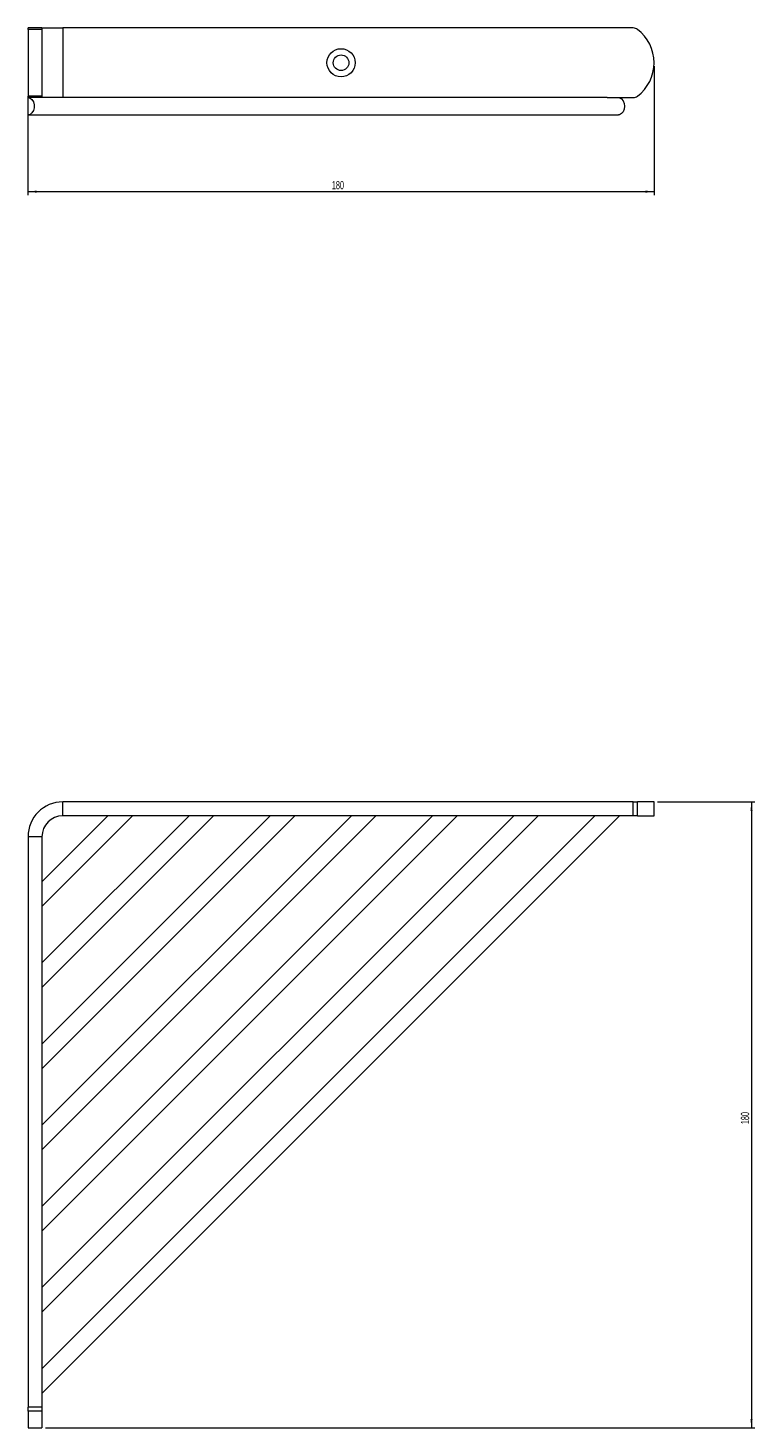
# Model space of a CAD drawing. Header units: millimetres. Extents: x -231 to 299, y 47 to 450.
# Tile 1 of 3: x -231 to -22, y 47 to 450. Entities that reach past the tile are written whole.
import ezdxf

# ---------------------------------------------------------------- set-up
doc = ezdxf.new("R2010")
doc.units = ezdxf.units.MM
doc.styles.add('SLDTEXTSTYLE0', font='TXT', dxfattribs={"width": 0.605})
doc.dimstyles.new('SLDDIMSTYLE0', dxfattribs={"dimtxt": 2.311487, "dimasz": 2.5, "dimexe": 0, "dimexo": 0.0625, "dimgap": 0.577872, "dimtad": 1, "dimtoh": 1, "dimrnd": 1e-09, "dimzin": 12, "dimdsep": 46, "dimtxsty": 'SLDTEXTSTYLE0', "dimsah": 1, "dimcen": 0.09, "dimadec": 0, "dimazin": 0, "dimtfac": 1, "dimtofl": 0, "dimtmove": 0, "dimatfit": 3, "dimfxl": 1, "dimfrac": 2, "dimtolj": 1, "dimtzin": 12, "dimarcsym": 0})

# ---------------------------------------------------------------- blocks, each defined once
blk = doc.blocks.new('*D1')
at = {"color": 7, "linetype": 'Continuous', "lineweight": 0}
for p, q in [((-50.76, 438.78), (-50.76, 401.73)), ((-230.76, 428.78), (-230.76, 401.73)), ((-230.76, 402.73), (-50.76, 402.73))]:
    blk.add_line(p, q, dxfattribs=at)
for points in [[(-230.76, 402.73), (-228.26, 402.42), (-228.26, 403.04)], [(-50.76, 402.73), (-53.26, 403.04), (-53.26, 402.42)]]:
    blk.add_solid(points, dxfattribs=at)
at = {"color": 7, "linetype": 'Continuous', "lineweight": 0, "insert": (-143.4, 405.8), "char_height": 2.381, "attachment_point": 1, "style": 'SLDTEXTSTYLE0'}
blk.add_mtext('180', dxfattribs=at)
blk = doc.blocks.new('*D2')
at = {"color": 7, "linetype": 'Continuous', "lineweight": 0}
for p, q in [((-49.76, 227.28), (-21.76, 227.28)), ((-22.76, 227.28), (-22.76, 47.28)), ((-225.76, 47.28), (-21.76, 47.28))]:
    blk.add_line(p, q, dxfattribs=at)
for points in [[(-22.76, 227.28), (-23.07, 224.78), (-22.45, 224.78)], [(-22.76, 47.28), (-22.45, 49.78), (-23.07, 49.78)]]:
    blk.add_solid(points, dxfattribs=at)
at = {"color": 7, "linetype": 'Continuous', "lineweight": 0, "insert": (-25.82, 134.63), "char_height": 2.381, "attachment_point": 1, "rotation": 90, "style": 'SLDTEXTSTYLE0'}
blk.add_mtext('180', dxfattribs=at)

msp = doc.modelspace()

# ---------------------------------------------------------------- linework, layer by layer
at = {"color": 7, "linetype": 'Continuous', "lineweight": 15}
for p, q in [((-226.755, 449.78), (-230.755, 449.78)), ((-230.755, 449.38), (-230.755, 449.78)), ((-226.755, 449.38), (-230.755, 449.38)), ((-230.755, 449.38), (-230.755, 430.18)), ((-226.755, 449.78), (-226.755, 449.38)), ((-226.755, 449.78), (-220.755, 449.78)), ((-226.755, 449.38), (-226.755, 430.18)), ((-220.755, 449.78), (-220.755, 429.78)), ((-56.755, 449.78), (-220.755, 449.78)), ((-226.755, 430.18), (-230.755, 430.18)), ((-230.755, 429.78), (-230.755, 430.18)), ((-226.755, 429.78), (-230.755, 429.78)), ((-230.755, 424.78), (-230.755, 429.779)), ((-226.755, 430.18), (-226.755, 429.78)), ((-64.248, 429.78), (-226.755, 429.78)), ((-64.248, 429.78), (-56.755, 429.78)), ((-230.749, 424.78), (-61.043, 424.78)), ((-220.755, 223.277), (-220.755, 227.277)), ((-56.755, 227.277), (-220.755, 227.277)), ((-56.755, 223.277), (-56.755, 227.277)), ((-56.755, 227.277), (-55.555, 227.277)), ((-55.555, 223.277), (-55.555, 227.277)), ((-50.755, 227.277), (-55.555, 227.277)), ((-50.755, 223.277), (-50.755, 227.277)), ((-207.791, 223.277), (-226.755, 204.313)), ((-226.755, 197.241), (-200.72, 223.277)), ((-184.456, 223.277), (-226.755, 180.978)), ((-226.755, 173.907), (-177.385, 223.277)), ((-161.122, 223.277), (-226.755, 157.643)), ((-226.755, 150.572), (-154.051, 223.277)), ((-137.787, 223.277), (-226.755, 134.309)), ((-226.755, 127.238), (-130.716, 223.277)), ((-114.453, 223.277), (-226.755, 110.974)), ((-226.755, 103.903), (-107.382, 223.277)), ((-91.118, 223.277), (-226.755, 87.64)), ((-226.755, 80.569), (-84.047, 223.277)), ((-67.784, 223.277), (-226.755, 64.305)), ((-226.755, 57.234), (-60.713, 223.277)), ((-56.755, 223.277), (-220.755, 223.277)), ((-55.555, 223.277), (-56.755, 223.277)), ((-55.555, 223.277), (-50.755, 223.277)), ((-226.755, 217.277), (-230.755, 217.277)), ((-230.755, 217.277), (-230.755, 53.277)), ((-226.755, 217.277), (-226.755, 53.277)), ((-226.755, 53.277), (-230.755, 53.277)), ((-230.755, 52.077), (-230.755, 53.277)), ((-226.755, 53.277), (-226.755, 52.077)), ((-226.755, 52.077), (-230.755, 52.077)), ((-230.755, 52.077), (-230.755, 47.277)), ((-226.755, 52.077), (-226.755, 47.277)), ((-230.755, 47.277), (-226.755, 47.277))]:
    msp.add_line(p, q, dxfattribs=at)
at = {"color": 7, "linetype": 'Continuous', "lineweight": 15, "flags": 128}
for points in [[(-230.755, 429.779), (-230.149, 429.631), (-229.615, 429.198), (-229.219, 428.532), (-229.008, 427.715), (-229.008, 426.844), (-229.219, 426.027), (-229.615, 425.361), (-230.149, 424.928), (-230.755, 424.78)], [(-61.043, 429.78), (-60.67, 429.723), (-60.116, 429.408), (-59.668, 428.85), (-59.376, 428.112), (-59.276, 427.28), (-59.376, 426.447), (-59.668, 425.709), (-60.116, 425.151), (-60.67, 424.836), (-61.043, 424.78)]]:
    msp.add_lwpolyline(points, dxfattribs=at)
at = {"color": 7, "linetype": 'Continuous', "lineweight": 15}
for radius in [4.05, 2.25]:
    msp.add_circle((-140.755, 439.78), radius, dxfattribs=at)
for centre, radius, start, end in [((-56.755, 447.78), 2, 53.1301, 90), ((-62.755, 439.78), 12, 306.8699, 53.1301), ((-56.755, 431.78), 2, 270, 306.8699), ((-220.755, 217.277), 10, 90, 180), ((-220.755, 217.277), 6, 90, 180)]:
    msp.add_arc(centre, radius, start, end, dxfattribs=at)

# ---------------------------------------------------------------- dimensions: what is measured, and where the dimension line sits
at = {"color": 7, "linetype": 'Continuous', "lineweight": 0}
dim = msp.add_linear_dim(base=(-50.755, 402.735), p1=(-230.755, 429.78), p2=(-50.755, 439.78), dimstyle='SLDDIMSTYLE0', dxfattribs=at)
dim.commit()
dim.dimension.update_dxf_attribs({"geometry": '*D1', "text_midpoint": (-140.755, 402.735), "dimtype": 160})
dim = msp.add_linear_dim(base=(-22.755, 47.277), p1=(-50.755, 227.277), p2=(-226.755, 47.277), angle=90, dimstyle='SLDDIMSTYLE0', dxfattribs=at)
dim.commit()
dim.dimension.update_dxf_attribs({"geometry": '*D2', "text_midpoint": (-22.755, 137.277), "dimtype": 160})

doc.saveas('drawing.dxf')
